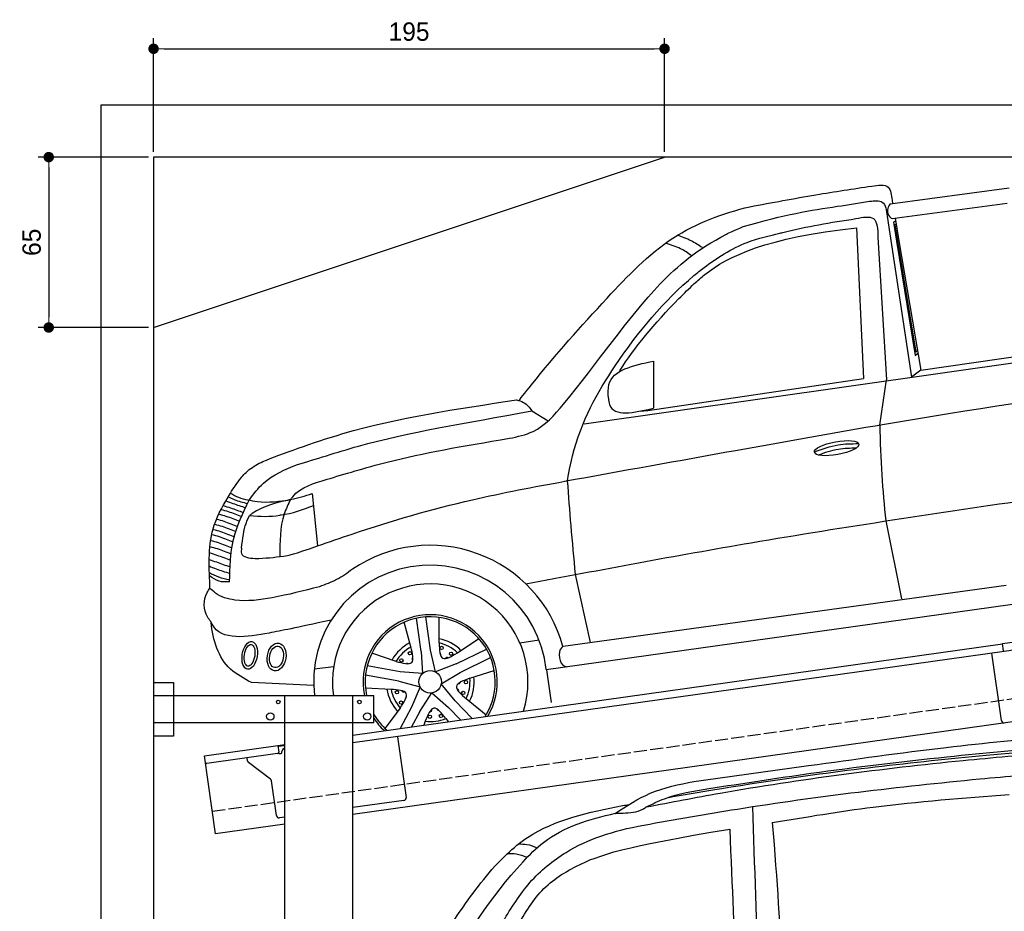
# Model space of a CAD drawing. Extents: x -311 to 6440, y -894 to 6374.
# Tile 5 of 6: x -311 to 3446, y 2973 to 6374. Entities that reach past the tile are written whole.
import ezdxf

# ---------------------------------------------------------------- set-up
doc = ezdxf.new("R2010")
doc.units = 0
doc.header["$LTSCALE"] = 10
doc.header["$MEASUREMENT"] = 0
doc.linetypes.add('GEN3', pattern=[6.25, 5, -1.25])
doc.layers.get('0').update_dxf_attribs({"linetype": 'CONTINUOUS'})
doc.layers.get('DEFPOINTS').update_dxf_attribs({"linetype": 'CONTINUOUS'})
for name, color, linetype in [('3', 6, 'GEN3'), ('CAR', 1, 'CONTINUOUS'), ('SICHTBARE_KANTEN_DIN_', 7, 'CONTINUOUS')]:
    doc.layers.add(name, color=color, linetype=linetype)
doc.layers.add('AM_0', color=7, linetype='CONTINUOUS', lineweight=30)
doc.layers.add('AM_5', color=3, linetype='CONTINUOUS', lineweight=15)
doc.dimstyles.new('KLAUS_DXF', dxfattribs={"dimscale": 20, "dimtxt": 3.5, "dimasz": 2, "dimexe": 2, "dimexo": 1, "dimgap": 1.5, "dimtad": 1, "dimlfac": 0.1, "dimdsep": 46, "dimtxsty": 'STANDARD', "dimblk": 'DOT', "dimcen": 2, "dimclrd": 256, "dimclre": 256, "dimclrt": 2, "dimadec": 0, "dimazin": 0, "dimtfac": 1, "dimtmove": 2, "dimatfit": 3, "dimfxl": 1, "dimtolj": 1, "dimarcsym": 0})

# ---------------------------------------------------------------- blocks, each defined once
blk = doc.blocks.new('_DOT')
at = {"color": 0, "linetype": 'ByBlock'}
blk.add_line((-0.5, 0), (-1, 0), dxfattribs=at)
at = {"color": 0, "linetype": 'ByBlock', "const_width": 0.5}
blk.add_lwpolyline([(-0.25, 0, 1), (0.25, 0, 1)], format="xyb", close=True, dxfattribs=at)
blk = doc.blocks.new('*D4')
at = {"layer": 'AM_5', "lineweight": -2, "transparency": 16777216}
for p, q in [((199.5, 5870), (199.5, 6303.4)), ((2149.5, 5870), (2149.5, 6303.4)), ((239.5, 6263.4), (2109.5, 6263.4))]:
    blk.add_line(p, q, dxfattribs=at)
at = {"layer": 'DEFPOINTS', "color": 0, "transparency": 16777216}
for p in [(2149.5, 6263.4), (199.5, 5850), (2149.5, 5850)]:
    blk.add_point(p, dxfattribs=at)
at = {"layer": 'AM_5', "lineweight": -2, "transparency": 16777216, "xscale": 40, "yscale": 40, "zscale": 40, "rotation": 180}
blk.add_blockref('_DOT', (199.5, 6263.4), dxfattribs=at)
at = {"layer": 'AM_5', "lineweight": -2, "transparency": 16777216, "xscale": 40, "yscale": 40, "zscale": 40}
blk.add_blockref('_DOT', (2149.5, 6263.4), dxfattribs=at)
at = {"layer": 'AM_5', "color": 2, "transparency": 16777216, "insert": (1174.5, 6328.4), "char_height": 70, "attachment_point": 5}
blk.add_mtext('\\A1;195', dxfattribs=at)
blk = doc.blocks.new('*D6')
at = {"layer": 'AM_5', "lineweight": -2, "transparency": 16777216}
for p, q in [((179.5, 5850), (-240.5, 5850)), ((-200.5, 5810), (-200.5, 5240)), ((179.6, 5200), (-240.5, 5200))]:
    blk.add_line(p, q, dxfattribs=at)
at = {"layer": 'DEFPOINTS', "color": 0, "transparency": 16777216}
for p in [(199.5, 5850), (-200.5, 5200), (199.6, 5200)]:
    blk.add_point(p, dxfattribs=at)
at = {"layer": 'AM_5', "lineweight": -2, "transparency": 16777216, "xscale": 40, "yscale": 40, "zscale": 40}
for p, rotation in [((-200.5, 5850), 90), ((-200.5, 5200), 270)]:
    blk.add_blockref('_DOT', p, dxfattribs=dict(at, rotation=rotation))
at = {"layer": 'AM_5', "color": 2, "transparency": 16777216, "insert": (-265.5, 5525), "char_height": 70, "attachment_point": 5, "rotation": 90}
blk.add_mtext('\\A1;65', dxfattribs=at)
blk = doc.blocks.new('Van200_EG')
at = {"layer": 'CAR'}
for points, knots in [([(28241.2, 3113.3), (28387, 3133.2), (28707.9, 3176.9), (29174.7, 3243.1), (29497.3, 3274.4), (29644.2, 3287.6)], [0, 0, 0, 0, 441.664894, 971.537427, 1413.986548, 1413.986548, 1413.986548, 1413.986548]), ([(28138.7, 3051), (28199.5, 3061.8), (28542.5, 3121), (29023.8, 3183.1), (29445.1, 3221.8), (29644.2, 3238.9)], [171.842484, 171.842484, 171.842484, 171.842484, 357.110137, 1216.113521, 1626.446413, 1626.446413, 1626.446413, 1626.446413]), ([(28297.6, 3085.6), (28427.4, 3105.7), (28729.6, 3152.6), (29178.8, 3206.1), (29498.2, 3236.2), (29644.2, 3249.4)], [0, 0, 0, 0, 394.255479, 917.126864, 1356.81106, 1356.81106, 1356.81106, 1356.81106]), ([(28059.6, 3015.8), (28153.3, 3033.9), (28553.4, 3110.3), (29067.5, 3176.3), (29488.3, 3213.8), (29644.2, 3225.3)], [37.963752, 37.963752, 37.963752, 37.963752, 324.409822, 1259.924276, 1590.366794, 1590.366794, 1590.366794, 1590.366794]), ([(28049.8, 2946.7), (28168.9, 2967.7), (28593.7, 3042.7), (29126.5, 3105.3), (29540, 3141.7), (29644.2, 3150.6)], [0, 0, 0, 0, 362.531789, 1294.156043, 1607.848213, 1607.848213, 1607.848213, 1607.848213]), ([(27940.2, 2991.3), (27983.8, 3019.6), (28076.2, 3079.5), (28184.1, 3101.6), (28241.2, 3113.3)], [0, 0, 0, 0, 154.460794, 327.316191, 327.316191, 327.316191, 327.316191]), ([(28059.1, 3015.6), (28081.9, 3026.9), (28156.8, 3064), (28239.8, 3076.7), (28297.6, 3085.6)], [0, 0, 0, 0, 76.19958, 249.701595, 249.701595, 249.701595, 249.701595]), ([(28540.1, 2956.2), (28668.2, 2977.5), (28967.5, 3027.2), (29270.2, 3049.9), (29443.4, 3062.9)], [0, 0, 0, 0, 389.325694, 909.952043, 909.952043, 909.952043, 909.952043]), ([(27098.1, 2227.7), (27182.7, 2364.7), (27313.3, 2576), (27483.7, 2803.2), (27677.8, 2962.3), (27840.1, 2995), (27968.5, 3020.9)], [0, 0, 0, 0, 483.442768, 745.601376, 846.816207, 1228.871409, 1228.871409, 1228.871409, 1228.871409]), ([(27940.2, 2991.3), (27950.3, 2991.7), (27985.8, 2992.8), (28029.2, 2995.4), (28054.8, 3012.7), (28059.1, 3015.6)], [0, 0, 0, 0, 30.504028, 107.264828, 122.775129, 122.775129, 122.775129, 122.775129]), ([(27183.1, 2212.4), (27214, 2263.6), (27338, 2469), (27484.7, 2703.9), (27709.9, 2929.9), (27840.9, 2969.1), (27941.2, 2991.4)], [0, 0, 0, 0, 179.691325, 719.971425, 827.186748, 1125.204128, 1125.204128, 1125.204128, 1125.204128]), ([(27323.7, 2171.9), (27322.1, 2192.4), (27318, 2244.2), (27381, 2353.3), (27443.4, 2468), (27518.8, 2588.5), (27608.5, 2735.9), (27785.7, 2878.1), (27930.7, 2923.3), (28049.8, 2946.7)], [0, 0, 0, 0, 34.633344, 130.367254, 260.266155, 394.654289, 566.353713, 741.146733, 1042.18326, 1042.18326, 1042.18326, 1042.18326]), ([(27496.1, 2416.6), (27528.2, 2492.8), (27571.5, 2564.3), (27644.4, 2701.3), (27824.3, 2816.3), (27973, 2864), (28377.5, 2931)], [315.123822, 315.123822, 315.123822, 315.123822, 394.654289, 566.353713, 741.146733, 1038.026076, 1038.026076, 1038.026076, 1038.026076]), ([(27572, 2874.4), (27582.7, 2874.5), (27607.1, 2874.7), (27629.6, 2865.2), (27642.3, 2859.9)], [0, 0, 0, 0, 31.885172, 72.436082, 72.436082, 72.436082, 72.436082]), ([(27530.9, 2838.2), (27541.6, 2838.3), (27566.4, 2838.5), (27589.3, 2828.9), (27602.4, 2823.5)], [0, 0, 0, 0, 31.885172, 73.679389, 73.679389, 73.679389, 73.679389])]:
    blk.add_open_spline(points, degree=3, knots=knots, dxfattribs=at)
for points in [[(27969.5, 3020.8), (27977.7, 3022.2), (27985.9, 3023.7), (27994.1, 3025.2)], [(28464.1, 3017.1), (28471.9, 2791.1), (28479.8, 2565.1), (28487.6, 2339.1)], [(28377.5, 2931), (28387.8, 2703.6), (28393.9, 2521), (28401.9, 2356.3)], [(28540.1, 2956.2), (28559, 2727.1), (28569.4, 2552.6), (28578.6, 2377.9)]]:
    blk.add_open_spline(points, degree=3, dxfattribs=at)
blk = doc.blocks.new('Car205_OG')
at = {"layer": 'CAR'}
for p, q in [((34198, 3131.4), (34652.1, 3193.1)), ((34204.6, 3145.4), (34206.7, 3133.1)), ((34205.5, 3075.2), (34643.5, 3134.6)), ((34186.4, 3084.5), (34279.4, 2470.6)), ((34209.6, 3061.6), (34217.8, 3067)), ((34209.6, 3061.6), (34221.4, 2989.2)), ((34215, 3051.8), (34219.8, 3055.3)), ((34215, 3051.8), (34225.2, 2989.7)), ((34216.1, 3077.2), (34230.7, 2990.5)), ((34068.7, 3040.3), (34095.7, 2465.6)), ((34150.9, 3004.8), (34184.1, 2459.7)), ((34221.4, 2989.2), (34292.3, 2553.2)), ((34225.2, 2989.7), (34294.8, 2566.4)), ((34230.7, 2990.5), (34313.9, 2497)), ((33029.6, 2292.2), (36121.8, 2732.3)), ((34313.9, 2497), (35430.9, 2657.8)), ((34292.3, 2553.2), (34302.6, 2561.4)), ((34294.8, 2566.4), (34301.2, 2572)), ((33294.5, 2531.4), (33294.7, 2352.1)), ((34313.9, 2497), (34279.4, 2470.6)), ((33272.5, 2343.6), (34095.7, 2465.6)), ((34157.6, 2287.6), (34184.1, 2459.7)), ((32830.2, 2341.9), (32891.8, 2304.2)), ((31991.9, 2026.3), (32012.6, 1826.8)), ((34180.5, 1921.9), (34241.1, 1624.2)), ((32995.5, 1717.6), (33052.6, 1458.1)), ((32949.3, 1443.5), (34639.9, 1677.4)), ((32884.7, 1354.7), (34725, 1612.6)), ((32407.8, 1423.5), (32389.9, 1550.9)), ((32443.5, 1428.5), (32425.6, 1555.9)), ((32476, 1456.4), (32477, 1554)), ((32368.7, 1441.2), (32342.9, 1535.9)), ((32546, 1419.3), (32628, 1473)), ((32784.8, 1456.6), (32858.4, 1468.8)), ((32462.4, 1346.2), (32443.5, 1428.5)), ((32541.2, 1376.5), (32656.9, 1432.9)), ((32311.7, 1386.1), (32219.2, 1417.3)), ((32407.8, 1423.5), (32412.3, 1339.2)), ((32557, 1344.2), (32672.6, 1400.6)), ((32000.2, 1357.9), (32073.5, 1366.5)), ((32328.2, 1346.6), (32201.5, 1368.9)), ((32541.2, 1376.5), (32462.4, 1346.2)), ((32885.7, 1353.6), (32903.2, 1229)), ((32322, 1311.1), (32195.3, 1333.5)), ((32412.3, 1339.2), (32328.2, 1346.6)), ((32484.6, 1300.7), (32557, 1344.2)), ((32593.6, 1321.9), (32686.8, 1351.1)), ((31997.6, 1293.5), (31759.8, 1305)), ((31997.6, 1293.5), (32000.5, 1256.1)), ((32293, 1279.3), (32195, 1284.1)), ((32322, 1311.1), (32403.5, 1289.3)), ((32403.5, 1289.3), (32370.5, 1211.7)), ((32537.8, 1235.2), (32484.6, 1300.7)), ((32402.3, 1194.8), (32448.2, 1265.6)), ((32448.2, 1265.6), (32511.9, 1210.2)), ((32579.9, 1243.9), (32656.4, 1182.4)), ((32327.8, 1208.2), (32269.6, 1129.8)), ((32370.5, 1211.7), (32327.3, 1130.4)), ((32511.9, 1210.2), (32557.6, 1162.8)), ((32537.8, 1235.2), (32601.7, 1169)), ((32402.3, 1194.8), (32371.4, 1136.6)), ((32502, 1168.5), (32510.8, 1156.2)), ((32423.6, 1157.4), (32418.2, 1143.2))]:
    blk.add_line(p, q, dxfattribs=at)
for centre, radius in [((32485.7, 1437.6), 6.36), ((32332.6, 1389.5), 6.36), ((32365, 1416.9), 6.36), ((32521.7, 1415.3), 6.36), ((32442.2, 1308.2), 43), ((32578.7, 1306.8), 6.36), ((32315, 1268.3), 6.36), ((32568.6, 1265.7), 6.36), ((32331, 1229.1), 6.36), ((32440.8, 1174.9), 6.36), ((32483.1, 1178), 6.36)]:
    blk.add_circle(centre, radius, dxfattribs=at)
for centre, radius, start, end in [((32442.1, 1303.1), 525.9, 15.4589, 124.3111), ((32442.2, 1308.2), 444.9, 6.0029, 181.8997), ((32442.2, 1308.2), 373.1, 342.5909, 188.0257), ((32442.2, 1308.2), 256, 329.2987, 191.7389), ((32442.2, 1308.2), 248.2, 327.8444, 192.1124), ((32444.2, 1311.7), 163.9, 45.1992, 78.6736), ((32440.9, 1309.5), 166.1, 117.3594, 150.4276), ((32442.2, 1308.2), 152, 118.8141, 149.1859), ((32442.2, 1308.2), 152, 46.8141, 77.1859), ((32379.4, 1395.7), 6.36, 119.5051, 235.2581), ((32476.3, 1410.6), 6.36, 339.869, 53.9068), ((32506.1, 1395), 6.36, 47.5051, 163.2581), ((32355.3, 1372.2), 6.36, 51.869, 125.9068), ((32442.2, 1308.2), 152, 334.8141, 5.1859), ((32445.6, 1307.9), 164.5, 333.3287, 6.5396), ((32439.9, 1306.9), 165.3, 189.3542, 222.4598), ((32442.2, 1308.2), 152, 190.8141, 221.1859), ((32544.5, 1274.3), 6.36, 335.5051, 91.2581), ((32550.2, 1307.5), 6.36, 267.869, 341.9068), ((32339.6, 1275.5), 6.36, 191.5051, 307.2581), ((32354.5, 1245.3), 6.36, 123.869, 197.9068), ((32441.6, 1200.5), 6.36, 263.5051, 19.2581), ((32474.9, 1205.3), 6.36, 195.869, 269.9068), ((32442.2, 1308.2), 248.2, 209.9269, 228.1556), ((32442.2, 1308.2), 256, 212.8267, 226.7013), ((32442.2, 1308.2), 152, 262.8141, 293.1859)]:
    blk.add_arc(centre, radius, start, end, dxfattribs=at)
for centre, major_axis, ratio in [((33993.1, 2199.5), (-85, -15.3), 0.28676), ((31753.4, 1408.8), (8.5, 52.9), 0.533238), ((31753, 1409.1), (6.6, 41), 0.476454), ((31856, 1402.8), (8.5, 52.9), 0.662629), ((31855.6, 1403.2), (6.6, 41), 0.626177)]:
    blk.add_ellipse(centre, major_axis=major_axis, ratio=ratio, dxfattribs=at)
for points, knots in [([(33662.3, 3120.8), (33746.2, 3136.4), (33900.8, 3165.2), (34056.3, 3188.9), (34127.4, 3199.7)], [0, 0, 0, 0, 255.967113, 471.827446, 471.827446, 471.827446, 471.827446]), ([(34127.4, 3199.7), (34152.2, 3203.1), (34197.5, 3209.3), (34202.4, 3165.3), (34204.6, 3145.4)], [0, 0, 0, 0, 62.416021, 114.121534, 114.121534, 114.121534, 114.121534]), ([(32781.1, 2381.5), (32781.1, 2381.5), (32897, 2529.3), (33092.5, 2748.1), (33352.1, 3021.2), (33560.1, 3095.6), (33662.3, 3120.8)], [0, 0, 0, 0, 111.83702, 547.697603, 886.997054, 1215.812796, 1215.812796, 1215.812796, 1215.812796]), ([(33637.1, 3044.9), (33794.6, 3090.9), (33937.1, 3114.1), (34078.4, 3134.5), (34118.9, 3141.5)], [1273.258733, 1273.258733, 1273.258733, 1273.258733, 1574.889931, 1699.566785, 1699.566785, 1699.566785, 1699.566785]), ([(34118.9, 3141.5), (34137.5, 3143.5), (34177.9, 3148), (34183.4, 3106.8), (34186.4, 3084.5)], [0, 0, 0, 0, 48.536758, 105.295063, 105.295063, 105.295063, 105.295063]), ([(34198, 3131.4), (34196.1, 3129.2), (34183.9, 3115.9), (34186.9, 3084.6), (34203, 3076.4), (34205.5, 3075.2)], [0, 0, 0, 0, 8.730658, 54.3403, 62.596195, 62.596195, 62.596195, 62.596195]), ([(34066.6, 3075.3), (34093.2, 3080.5), (34148.4, 3091.4), (34150.1, 3034.4), (34150.9, 3004.8)], [0, 0, 0, 0, 67.415195, 139.881848, 139.881848, 139.881848, 139.881848]), ([(32744.8, 2237.1), (32775.9, 2243.6), (32858.8, 2261), (33055.2, 2483.3), (33251.9, 2782.2), (33465.9, 2962.9), (33596.8, 3028.2), (33637.1, 3044.9)], [0, 0, 0, 0, 93.54367, 249.301878, 851.540646, 1170.162605, 1203.303617, 1203.303617, 1203.303617, 1203.303617]), ([(32965.3, 2074.4), (32965.3, 2074.4), (32999, 2268.5), (33155.8, 2546.4), (33345.8, 2776), (33517.5, 2913.4), (33631.8, 2987.5), (33744.3, 3011.4), (33873.9, 3044.3), (33969.4, 3060.5), (34066.6, 3075.3)], [0, 0, 0, 0, 123.880893, 487.752505, 945.240348, 996.026217, 1167.504587, 1288.846092, 1306.046392, 1587.510743, 1587.510743, 1587.510743, 1587.510743]), ([(33164.3, 2491.9), (33164.3, 2491.9), (33215.7, 2575.9), (33315.5, 2696.6), (33447.2, 2825.3), (33551.6, 2918.2), (33726.7, 3003.7), (34068.7, 3040.3)], [486.376714, 486.376714, 486.376714, 486.376714, 498.099374, 865.321827, 942.945458, 1005.526389, 1375.656488, 1375.656488, 1375.656488, 1375.656488]), ([(33480.8, 2964.6), (33466.7, 2973.7), (33436.6, 2993.1), (33403.1, 3005.8), (33385.2, 3012.6)], [0, 0, 0, 0, 50.005116, 107.114374, 107.114374, 107.114374, 107.114374]), ([(33438.8, 2934.1), (33425.5, 2943.7), (33395.6, 2965.3), (33359.9, 2975.2), (33340.1, 2980.7)], [0, 0, 0, 0, 48.857368, 109.970964, 109.970964, 109.970964, 109.970964]), ([(32954.8, 2073.4), (33172.3, 2112.7), (33579, 2186.1), (34638.1, 2375.9), (35485.4, 2490.3), (36142, 2579)], [0, 0, 0, 0, 662.950234, 1240.086614, 3227.47683, 3227.47683, 3227.47683, 3227.47683]), ([(33122.1, 2390.8), (33121.3, 2408.8), (33117.6, 2494.4), (33216.4, 2515.1), (33294.5, 2531.4)], [0, 0, 0, 0, 51.165428, 243.438721, 243.438721, 243.438721, 243.438721]), ([(31803.3, 2148.7), (31874.6, 2176.7), (32198.8, 2299), (32542.5, 2349), (32771.4, 2383.5)], [27.177657, 27.177657, 27.177657, 27.177657, 398.655254, 1064.58516, 1064.58516, 1064.58516, 1064.58516]), ([(32771.4, 2383.5), (32781, 2381.1), (32805.5, 2374.8), (32820.9, 2354.3), (32830.2, 2341.9)], [0, 0, 0, 0, 29.061301, 73.884034, 73.884034, 73.884034, 73.884034]), ([(33122.1, 2390.8), (33123.3, 2382), (33132, 2314.8), (33219.1, 2334.8), (33294.7, 2352.1)], [0, 0, 0, 0, 25.346268, 193.70343, 193.70343, 193.70343, 193.70343]), ([(31936.3, 2137.6), (32004.2, 2156.4), (32270.8, 2247.5), (32570.9, 2293.4), (32830.2, 2341.9)], [92.43553, 92.43553, 92.43553, 92.43553, 352.417595, 954.034396, 954.034396, 954.034396, 954.034396]), ([(34157.6, 2287.6), (34159.6, 2224.2), (34163.4, 2102.1), (34175, 1980.4), (34180.5, 1921.9)], [0, 0, 0, 0, 190.336684, 366.501859, 366.501859, 366.501859, 366.501859]), ([(32049, 2080.7), (32111.7, 2099.9), (32333, 2167.1), (32560.9, 2206.5), (32744.8, 2237.1)], [92.43553, 92.43553, 92.43553, 92.43553, 352.417595, 786.089546, 786.089546, 786.089546, 786.089546]), ([(33908.2, 2184.8), (33938, 2195.9), (33992.3, 2216.1), (34050.1, 2216.6), (34076.2, 2216.9)], [0, 0, 0, 0, 94.349912, 172.189199, 172.189199, 172.189199, 172.189199]), ([(33923.1, 2173.7), (33948.3, 2183), (33995.6, 2199.1), (34045.6, 2200.4), (34068.9, 2200.6)], [14.4466, 14.4466, 14.4466, 14.4466, 94.349912, 163.782287, 163.782287, 163.782287, 163.782287]), ([(31679.5, 2027.6), (31692.4, 2047.5), (31713.4, 2079.9), (31754.2, 2123), (31785.4, 2139.4), (31803.3, 2148.7)], [0, 0, 0, 0, 71.030043, 115.920458, 175.9452, 175.9452, 175.9452, 175.9452]), ([(31751.3, 2001.5), (31768.4, 2024.5), (31815.4, 2087.7), (31889.3, 2118.2), (31936.3, 2137.6)], [0, 0, 0, 0, 84.746608, 233.234354, 233.234354, 233.234354, 233.234354]), ([(31909.2, 2003.5), (31911.9, 2007.2), (31943.8, 2050.7), (31998.8, 2066.3), (32049, 2080.7)], [0, 0, 0, 0, 13.697157, 160.95962, 160.95962, 160.95962, 160.95962]), ([(32012.6, 1826.8), (32056.4, 1841.9), (32250.4, 1909.2), (32563.3, 2000.8), (32837.7, 2051.5), (32955.6, 2073.2)], [0, 0, 0, 0, 138.894765, 616.224326, 975.731365, 975.731365, 975.731365, 975.731365]), ([(32965.3, 2074.4), (32969.6, 2017.6), (32978.5, 1898.5), (32989.7, 1779.6), (32995.5, 1717.6)], [0, 0, 0, 0, 171.06491, 358.146223, 358.146223, 358.146223, 358.146223]), ([(31601.5, 1676), (31597.9, 1755), (31592.2, 1881), (31655.9, 1987.8), (31679.5, 2027.6)], [0, 0, 0, 0, 230.225153, 366.816972, 366.816972, 366.816972, 366.816972]), ([(31662.7, 1999), (31671.5, 1995.5), (31696.1, 1985.7), (31721.4, 1977.8), (31737.6, 1972.7)], [0, 0, 0, 0, 28.528552, 79.408518, 79.408518, 79.408518, 79.408518]), ([(31671.6, 2014.3), (31679.2, 2010.5), (31702.5, 1999), (31727.9, 1992.7), (31745, 1988.4)], [0, 0, 0, 0, 25.308278, 77.944323, 77.944323, 77.944323, 77.944323]), ([(31676.7, 1689.5), (31678, 1744.3), (31680.8, 1853.6), (31727.8, 1952.3), (31751.3, 2001.5)], [0, 0, 0, 0, 162.298497, 324.027034, 324.027034, 324.027034, 324.027034]), ([(31679.5, 2027.6), (31690, 2022.1), (31722.1, 2005.1), (31758.3, 1999.8), (31782.8, 1996.2)], [0, 0, 0, 0, 35.154672, 108.532255, 108.532255, 108.532255, 108.532255]), ([(31909.6, 2003.7), (31857.7, 1991.6), (31801.6, 1978.6), (31756.4, 1945.1), (31753, 1942.6)], [0, 0, 0, 0, 155.920636, 168.526709, 168.526709, 168.526709, 168.526709]), ([(31782.8, 1996.2), (31816.9, 1989.3), (31885.7, 1999.8), (31897.6, 2001.5), (31909.6, 2003.7)], [0, 0, 0, 0, 33.032684, 35.155572, 35.155572, 35.155572, 35.155572]), ([(31909.2, 2003.5), (31900.4, 1985.5), (31867.5, 1918.2), (31868.4, 1842), (31869, 1786.2)], [0, 0, 0, 0, 59.723158, 223.170362, 223.170362, 223.170362, 223.170362]), ([(32807.1, 1681.6), (33093.3, 1735.7), (33738.1, 1857.5), (34387.4, 1953.3), (34748.4, 2006.5)], [0, 0, 0, 0, 873.812741, 1968.558424, 1968.558424, 1968.558424, 1968.558424]), ([(31644.3, 1965.7), (31653.3, 1963.2), (31679.8, 1955.9), (31705.2, 1945.5), (31722, 1938.7)], [0, 0, 0, 0, 28.082284, 82.302355, 82.302355, 82.302355, 82.302355]), ([(31652.6, 1980.5), (31661.8, 1977.7), (31687.5, 1969.8), (31712.6, 1960.2), (31728.7, 1954)], [0, 0, 0, 0, 28.771973, 80.625049, 80.625049, 80.625049, 80.625049]), ([(31868.7, 1944.5), (31870.2, 1944.7), (31914.6, 1949.5), (31956.8, 1965.7), (31997.6, 1981.3)], [0, 0, 0, 0, 4.561151, 134.092534, 134.092534, 134.092534, 134.092534]), ([(31627, 1928.8), (31636.2, 1926.3), (31663.4, 1918.8), (31689.5, 1908), (31706.7, 1900.9)], [0, 0, 0, 0, 28.833504, 84.606866, 84.606866, 84.606866, 84.606866]), ([(31635.2, 1948.2), (31644.4, 1945.6), (31671.4, 1938.3), (31697.2, 1927.6), (31714.1, 1920.6)], [0, 0, 0, 0, 28.833504, 83.718068, 83.718068, 83.718068, 83.718068]), ([(31722.2, 1818.6), (31726.2, 1853.8), (31735.2, 1913.4), (31753, 1942.6), (31753, 1942.6)], [38.244023, 38.244023, 38.244023, 38.244023, 148.760907, 229.100748, 229.100748, 229.100748, 229.100748]), ([(31614.7, 1889.5), (31624, 1886.9), (31651.5, 1879.4), (31677.9, 1868.4), (31695.4, 1861.2)], [0, 0, 0, 0, 28.833504, 85.517134, 85.517134, 85.517134, 85.517134]), ([(31620.2, 1909.4), (31629.5, 1906.9), (31657, 1899.3), (31683.4, 1888.4), (31700.8, 1881.1)], [0, 0, 0, 0, 28.833504, 85.517134, 85.517134, 85.517134, 85.517134]), ([(31604.9, 1847.6), (31614.1, 1845.1), (31641.6, 1837.5), (31668, 1826.6), (31685.5, 1819.3)], [0, 0, 0, 0, 28.833504, 85.517134, 85.517134, 85.517134, 85.517134]), ([(31608.9, 1870.4), (31618.2, 1867.9), (31645.7, 1860.3), (31672.1, 1849.4), (31689.6, 1842.1)], [0, 0, 0, 0, 28.833504, 85.517134, 85.517134, 85.517134, 85.517134]), ([(31601.9, 1824.1), (31611.2, 1821.6), (31638.7, 1814), (31665.1, 1803.1), (31682.6, 1795.8)], [0, 0, 0, 0, 28.833504, 85.517134, 85.517134, 85.517134, 85.517134]), ([(31722.2, 1818.6), (31721.3, 1811.1), (31718.1, 1783.3), (31750.7, 1780.6), (31774.5, 1778.7)], [0, 0, 0, 0, 20.684067, 76.405198, 76.405198, 76.405198, 76.405198]), ([(31774.5, 1778.7), (31811.6, 1779.4), (31868.3, 1784.7), (31920.1, 1794), (32012.6, 1826.8)], [57.155204, 57.155204, 57.155204, 57.155204, 166.933235, 228.085512, 228.085512, 228.085512, 228.085512]), ([(31599, 1774.5), (31608.1, 1771.4), (31634.7, 1762.5), (31661.1, 1752.9), (31678.5, 1746.6)], [0, 0, 0, 0, 28.67898, 84.262372, 84.262372, 84.262372, 84.262372]), ([(31599.7, 1801.2), (31609.1, 1798), (31636.1, 1788.7), (31662.9, 1779.2), (31680.4, 1772.9)], [0, 0, 0, 0, 29.862949, 85.450325, 85.450325, 85.450325, 85.450325]), ([(31599, 1750), (31607.6, 1746.3), (31633.1, 1735.2), (31659.9, 1727.6), (31677.6, 1722.5)], [0, 0, 0, 0, 28.236798, 83.315568, 83.315568, 83.315568, 83.315568]), ([(32145.7, 1737.5), (32126, 1723.3), (32087, 1695.1), (32041.7, 1678.9), (32019.2, 1670.9)], [0, 0, 0, 0, 72.31699, 143.613745, 143.613745, 143.613745, 143.613745]), ([(31599.5, 1725.2), (31611, 1719), (31635.4, 1705.9), (31662.6, 1700.8), (31677, 1698.1)], [0, 0, 0, 0, 39.083718, 82.538973, 82.538973, 82.538973, 82.538973]), ([(31676.7, 1689.5), (31662.8, 1688.9), (31634.8, 1687.7), (31611.9, 1704.1), (31600.3, 1712.4)], [0, 0, 0, 0, 40.353575, 81.741959, 81.741959, 81.741959, 81.741959]), ([(31604.9, 1538.6), (31600.5, 1544), (31576.4, 1573.6), (31576, 1629.4), (31597.8, 1660.3), (31601.6, 1665.8)], [0, 0, 0, 0, 20.903337, 114.437316, 134.468531, 134.468531, 134.468531, 134.468531]), ([(32019.2, 1670.9), (31959.8, 1655.1), (31853.9, 1628.8), (31718.7, 1610), (31634.3, 1634.2), (31608.5, 1659.1), (31601.6, 1665.8)], [67.602187, 67.602187, 67.602187, 67.602187, 251.892791, 395.074036, 473.513332, 501.974487, 501.974487, 501.974487, 501.974487]), ([(32064, 1543.7), (31922.6, 1512.6), (31805.2, 1489), (31637, 1461), (31604.9, 1538.6), (31604.9, 1538.6)], [109.023154, 109.023154, 109.023154, 109.023154, 241.577289, 457.531779, 474.606438, 474.606438, 474.606438, 474.606438]), ([(31759.8, 1305), (31731.3, 1320.7), (31640.4, 1370.9), (31613.6, 1466.7), (31606.1, 1535.1)], [0, 0, 0, 0, 94.564803, 301.759381, 301.759381, 301.759381, 301.759381]), ([(32311.7, 1386.1), (32336.9, 1379.2), (32387.1, 1365.6), (32374.8, 1416.1), (32368.7, 1441.2)], [0, 0, 0, 0, 60.020697, 119.59291, 119.59291, 119.59291, 119.59291]), ([(32476, 1456.4), (32477.2, 1430.3), (32479.8, 1378.3), (32524, 1405.6), (32546, 1419.3)], [0, 0, 0, 0, 60.020697, 119.59291, 119.59291, 119.59291, 119.59291]), ([(32949.3, 1443.5), (32947.5, 1442.3), (32925.8, 1426.9), (32934.7, 1370.5), (32961.6, 1366.3), (32964.2, 1365.9)], [0, 0, 0, 0, 6.609999, 79.577102, 87.36627, 87.36627, 87.36627, 87.36627]), ([(32593.6, 1321.9), (32569.1, 1312.6), (32520.5, 1294.1), (32560.1, 1260.6), (32579.9, 1243.9)], [0, 0, 0, 0, 60.020697, 119.59291, 119.59291, 119.59291, 119.59291]), ([(32327.8, 1208.2), (32342.1, 1230), (32370.6, 1273.6), (32318.8, 1277.4), (32293, 1279.3)], [0, 0, 0, 0, 60.020697, 119.59291, 119.59291, 119.59291, 119.59291]), ([(32502, 1168.5), (32485.6, 1188.9), (32453, 1229.4), (32433.4, 1181.3), (32423.6, 1157.4)], [0, 0, 0, 0, 60.020697, 119.59291, 119.59291, 119.59291, 119.59291])]:
    blk.add_open_spline(points, degree=3, knots=knots, dxfattribs=at)
for points in [[(33243.1, 2340.9), (33252.9, 2341.4), (33262.7, 2342.5), (33272.5, 2343.6)], [(31909.6, 2003.7), (31937.9, 2009), (31964.9, 2017.7), (31991.9, 2026.3)], [(31753, 1942.6), (31792.9, 1939.5), (31832.2, 1936.4), (31868.7, 1944.5)], [(31601.5, 1665.7), (31601.5, 1669.1), (31601.5, 1672.5), (31601.5, 1676)]]:
    blk.add_open_spline(points, degree=3, dxfattribs=at)

msp = doc.modelspace()

# ---------------------------------------------------------------- linework, layer by layer
for p, q in [((-0.481, -649.995), (-0.481, 6050.005)), ((-0.481, 6050.005), (5699.503, 6050.005)), ((199.51, 5200.005), (2149.51, 5850.005)), ((3438.691, 3994.55), (3978.387, 4070.399)), ((3979.731, 4039.283), (3445.976, 3964.269)), ((959.991, 3645.181), (3438.83, 3993.559)), ((3442.588, 3966.822), (3438.691, 3994.55)), ((3445.976, 3964.269), (959.991, 3614.886)), ((3434.628, 3700.119), (3398.443, 3957.589)), ((199.991, 3846.226), (274.991, 3846.226)), ((274.991, 3846.226), (274.991, 3641.226)), ((274.991, 3846.226), (274.991, 3641.226)), ((199.991, 3796.226), (274.991, 3796.226)), ((199.991, 3796.226), (1039.991, 3796.226)), ((699.991, 1876.226), (699.991, 3796.226)), ((959.991, -343.774), (959.991, 3796.226)), ((1039.991, 3691.226), (1039.991, 3796.226)), ((3664.715, 3722.357), (959.991, 3342.233)), ((1039.991, 3691.226), (199.991, 3691.226)), ((274.991, 3641.226), (199.991, 3641.226)), ((673.507, 3604.919), (699.991, 3608.641)), ((1130.73, 3638.882), (1163.296, 3407.159)), ((393.756, 3565.602), (673.507, 3604.919)), ((672.731, 3574.515), (402.883, 3536.59)), ((673.507, 3604.919), (676.986, 3580.162)), ((699.991, 3604.601), (674.063, 3600.957)), ((680.297, 3574.568), (685.248, 3575.264)), ((689.504, 3580.911), (689.364, 3581.901)), ((697.875, 3593.196), (699.991, 3593.493)), ((435.508, 3268.522), (393.756, 3565.602)), ((558.024, 3546.419), (556.374, 3558.162)), ((645.648, 3476.723), (561.909, 3539.825)), ((668.162, 3337.573), (649.533, 3470.128)), ((1154.785, 3395.865), (959.991, 3368.488)), ((699.991, 3331.948), (679.456, 3329.062)), ((699.991, 3305.692), (435.508, 3268.522))]:
    msp.add_line(p, q)
for centre, radius in [((674.991, 3771.226), 7), ((984.991, 3771.226), 7), ((644.991, 3716.226), 14), ((1014.991, 3716.226), 14)]:
    msp.add_circle(centre, radius)
for centre, radius, start, end in [((3444.531, 3701.511), 10, 188, 278), ((672.035, 3579.466), 5, 278, 8), ((679.601, 3579.519), 5, 221.236717, 278), ((684.552, 3580.215), 5, 278, 8), ((699.267, 3583.293), 10, 98, 188), ((402.187, 3541.541), 5, 188, 278), ((567.927, 3547.811), 10, 188, 233), ((639.63, 3468.734), 10, 8, 53), ((1153.393, 3405.768), 10, 278, 8), ((678.065, 3338.965), 10, 188, 278)]:
    msp.add_arc(centre, radius, start, end)
at = {"layer": '3'}
msp.add_line((423.4, 3354.675), (5430.808, 4058.42), dxfattribs=at)
at = {"layer": 'SICHTBARE_KANTEN_DIN_'}
for p, q in [((5499.51, 5850.005), (199.435, 5850.005)), ((199.435, 5850.005), (200.019, -350))]:
    msp.add_line(p, q, dxfattribs=at)
msp.add_arc((3445.559, 3967.24), 3, 188, 278, dxfattribs=at)

# ---------------------------------------------------------------- block references
at = {"layer": 'AM_0'}
for name, p in [('Car205_OG', (-31187.084, 2540.11)), ('Van200_EG', (-25979.454, 355.11))]:
    msp.add_blockref(name, p, dxfattribs=at)

# ---------------------------------------------------------------- dimensions: what is measured, and where the dimension line sits
at = {"layer": 'AM_5'}
dim = msp.add_linear_dim(base=(2149.51, 6263.363), p1=(199.515, 5850.005), p2=(2149.51, 5850.005), dimstyle='KLAUS_DXF', override={"dimtzin": 7}, dxfattribs=at)
dim.commit()
dim.dimension.update_dxf_attribs({"geometry": '*D4', "text_midpoint": (1174.512, 6328.363)})
dim = msp.add_linear_dim(base=(-200.481, 5200.027), p1=(199.515, 5850.005), p2=(199.576, 5200.027), angle=90, dimstyle='KLAUS_DXF', override={"dimtol": 0, "dimlim": 0, "dimtp": 0, "dimtm": 0, "dimtfac": 1, "dimtdec": 2, "dimtolj": 1, "dimtzin": 7}, dxfattribs=at)
dim.commit()
dim.dimension.update_dxf_attribs({"geometry": '*D6', "text_midpoint": (-265.481, 5525.016)})

doc.saveas('drawing.dxf')
